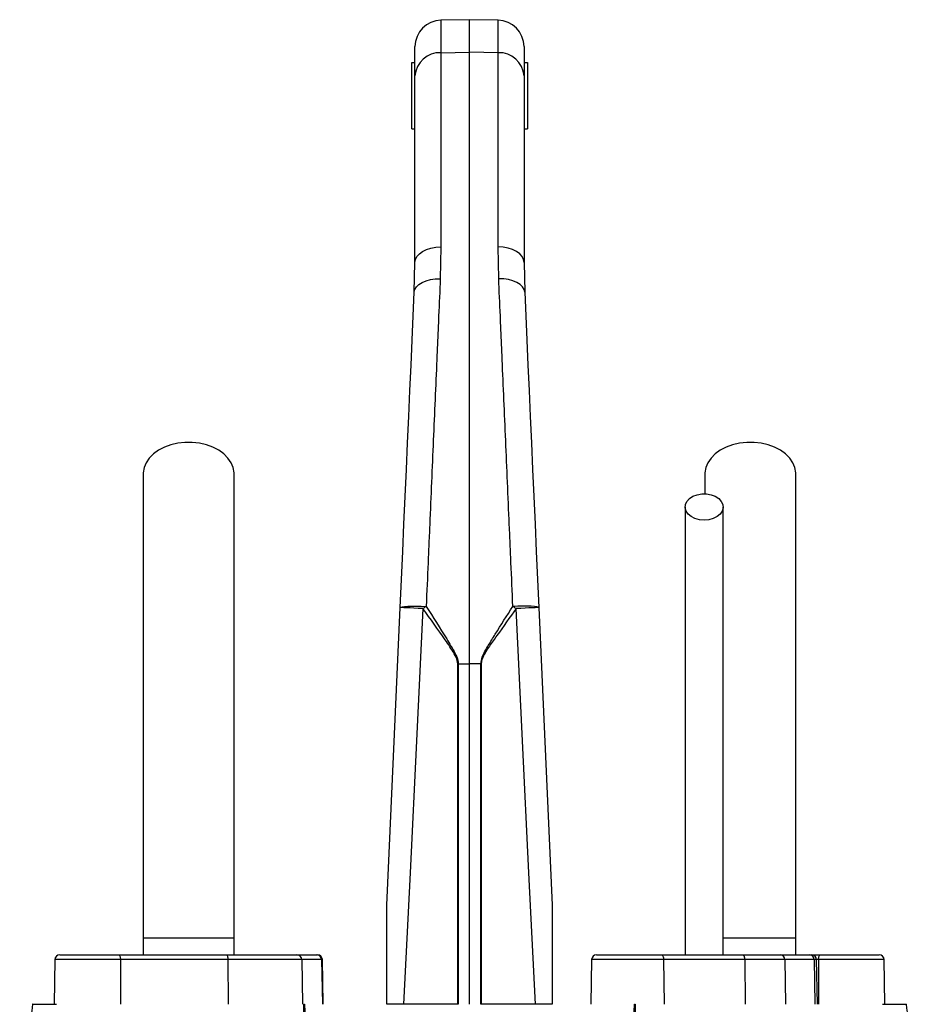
# Model space of a CAD drawing. Extents: x 4372 to 5787, y 2580 to 6388.
# Tile 7 of 7: x 4855 to 5399, y 5792 to 6388. Entities that reach past the tile are written whole.
import ezdxf

# ---------------------------------------------------------------- set-up
doc = ezdxf.new("R2010")
doc.units = 0
doc.header["$LTSCALE"] = 10
doc.header["$MEASUREMENT"] = 0
doc.layers.get('0').update_dxf_attribs({"linetype": 'CONTINUOUS'})

msp = doc.modelspace()

# ---------------------------------------------------------------- linework, layer by layer
at = {"color": 7, "linetype": 'Continuous'}
for p, q in [((5127.16, 6388.45), (5109.88, 6388.15)), ((5109.88, 6388.15), (5109.88, 6368.49)), ((5144.44, 6388.15), (5127.16, 6388.45)), ((5127.16, 6368.76), (5127.16, 6388.45)), ((5144.44, 6368.49), (5144.44, 6388.15)), ((5094.16, 6354.39), (5094.16, 6372.15)), ((5160.16, 6372.15), (5160.16, 6354.39)), ((5109.88, 6368.49), (5127.16, 6368.76)), ((5109.88, 6368.49), (5109.88, 6251.02)), ((5127.16, 5998.59), (5127.16, 6368.76)), ((5144.44, 6368.49), (5127.16, 6368.76)), ((5144.44, 6251.02), (5144.44, 6368.49)), ((5092.16, 6322.45), (5092.16, 6362.45)), ((5092.16, 6362.45), (5094.16, 6362.45)), ((5160.16, 6362.45), (5162.16, 6362.45)), ((5162.16, 6362.45), (5162.16, 6322.45)), ((5094.16, 6241.39), (5094.16, 6354.39)), ((5160.16, 6354.39), (5160.16, 6241.39)), ((5092.16, 6322.45), (5094.16, 6322.45)), ((5160.16, 6322.45), (5162.16, 6322.45)), ((5109.88, 6251.02), (5109.46, 6231.69)), ((5144.85, 6231.69), (5144.44, 6251.02)), ((5093.76, 6223.52), (5094.16, 6241.39)), ((5160.16, 6241.39), (5160.56, 6223.52)), ((5269.66, 6113.48), (5269.66, 6101.44)), ((5120.03, 5792.45), (5120.03, 5998.59)), ((5120.32, 5998.59), (5127.16, 5998.59)), ((5120.32, 5998.59), (5120.32, 5792.45)), ((5127.16, 5792.45), (5127.16, 5998.59)), ((5133.99, 5998.59), (5127.16, 5998.59)), ((5134.28, 5998.59), (5133.99, 5998.59)), ((5133.99, 5792.45), (5133.99, 5998.59)), ((5134.28, 5998.59), (5134.28, 5792.45)), ((4929.66, 5832.45), (4929.66, 5822.45)), ((4984.66, 5832.45), (4929.66, 5832.45)), ((4984.66, 5822.45), (4984.66, 5832.45)), ((5324.66, 5832.45), (5280.53, 5832.45)), ((5324.66, 5822.45), (5324.66, 5832.45)), ((4876.21, 5819.5), (4875.73, 5792.45)), ((4915.83, 5819.5), (4876.21, 5819.5)), ((4879.21, 5822.45), (4914.81, 5822.45)), ((4914.81, 5822.45), (4979.91, 5822.45)), ((4915.83, 5819.5), (4915.99, 5792.45)), ((4980.94, 5819.5), (4915.83, 5819.5)), ((4979.91, 5822.45), (5022.67, 5822.45)), ((4980.94, 5819.5), (4981.1, 5792.45)), ((5025.63, 5819.5), (4980.94, 5819.5)), ((5022.67, 5822.45), (5034.7, 5822.45)), ((5025.63, 5819.5), (5026.09, 5792.45)), ((5037.66, 5819.5), (5025.63, 5819.5)), ((5034.7, 5822.45), (5035.11, 5822.45)), ((5037.66, 5819.5), (5038.12, 5792.45)), ((5038.11, 5819.5), (5037.66, 5819.5)), ((5038.58, 5792.45), (5038.11, 5819.5)), ((5201.06, 5819.5), (5200.59, 5792.45)), ((5244.67, 5819.5), (5201.06, 5819.5)), ((5204.06, 5822.45), (5243.24, 5822.45)), ((5243.24, 5822.45), (5292.3, 5822.45)), ((5244.67, 5819.5), (5244.9, 5792.45)), ((5293.74, 5819.5), (5244.67, 5819.5)), ((5292.3, 5822.45), (5315.18, 5822.45)), ((5293.74, 5819.5), (5293.96, 5792.45)), ((5318.02, 5819.5), (5293.74, 5819.5)), ((5315.18, 5822.45), (5332.88, 5822.45)), ((5318.02, 5819.5), (5318.47, 5792.45)), ((5335.73, 5819.5), (5318.02, 5819.5)), ((5332.88, 5822.45), (5334.25, 5822.45)), ((5334.25, 5822.45), (5339.51, 5822.45)), ((5335.73, 5819.5), (5336.18, 5792.45)), ((5337.25, 5819.5), (5335.73, 5819.5)), ((5337.72, 5792.45), (5337.25, 5819.5)), ((5338.48, 5819.5), (5337.25, 5819.5)), ((5338.48, 5819.5), (5338.32, 5792.45)), ((5378.11, 5819.5), (5338.48, 5819.5)), ((5339.51, 5822.45), (5375.11, 5822.45)), ((5378.58, 5792.45), (5378.11, 5819.5)), ((4865.11, 5792.45), (4877.16, 5792.45)), ((5026.96, 5792.45), (5027.37, 5792.45)), ((5120.03, 5792.45), (5087.3, 5792.45)), ((5120.32, 5792.45), (5120.03, 5792.45)), ((5134.28, 5792.45), (5133.99, 5792.45)), ((5167.01, 5792.45), (5134.28, 5792.45)), ((5226.95, 5792.45), (5227.35, 5792.45)), ((5377.16, 5792.45), (5389.2, 5792.45))]:
    msp.add_line(p, q, dxfattribs=at)
at = {"color": 7, "linetype": 'Continuous', "flags": 128}
for points in [[(5094.16, 6241.39), (5094.46, 6243.25), (5095.35, 6245.04), (5096.8, 6246.69), (5098.74, 6248.14), (5101.12, 6249.34), (5103.84, 6250.24), (5106.8, 6250.8), (5109.88, 6251.02)], [(5160.16, 6241.39), (5159.86, 6243.25), (5158.97, 6245.04), (5157.52, 6246.69), (5155.57, 6248.14), (5153.19, 6249.34), (5150.47, 6250.24), (5147.52, 6250.8), (5144.44, 6251.02)], [(5093.76, 6223.52), (5094.12, 6225.19), (5095.06, 6226.77), (5096.53, 6228.21), (5098.48, 6229.45), (5100.84, 6230.45), (5103.52, 6231.17), (5106.43, 6231.59), (5109.46, 6231.69)], [(5160.56, 6223.52), (5160.19, 6225.19), (5159.26, 6226.77), (5157.79, 6228.21), (5155.84, 6229.45), (5153.48, 6230.45), (5150.79, 6231.17), (5147.88, 6231.59), (5144.85, 6231.69)], [(5085.22, 6032.69), (5085.98, 6049.62), (5086.73, 6066.46), (5087.48, 6083.18), (5088.22, 6099.75), (5088.95, 6116.15), (5089.68, 6132.33), (5090.39, 6148.28), (5091.09, 6163.97), (5091.78, 6179.36), (5092.46, 6194.44), (5093.11, 6209.16), (5093.76, 6223.52)], [(5160.56, 6223.52), (5161.2, 6209.16), (5161.86, 6194.44), (5162.53, 6179.36), (5163.22, 6163.97), (5163.92, 6148.28), (5164.64, 6132.33), (5165.36, 6116.15), (5166.09, 6099.75), (5166.83, 6083.18), (5167.58, 6066.46), (5168.34, 6049.62), (5169.09, 6032.69)], [(4984.66, 6113.48), (4984.63, 6114.25), (4984.1, 6117.31), (4982.87, 6120.27), (4980.97, 6123.05), (4978.46, 6125.58), (4975.39, 6127.81), (4971.85, 6129.66), (4967.94, 6131.09), (4963.74, 6132.06), (4959.37, 6132.56), (4954.94, 6132.56), (4950.58, 6132.06), (4946.38, 6131.09), (4942.46, 6129.66), (4938.92, 6127.81), (4935.85, 6125.58), (4933.34, 6123.05), (4931.44, 6120.27), (4930.21, 6117.31), (4929.68, 6114.25), (4929.66, 6113.49)], [(5324.66, 6113.48), (5324.63, 6114.25), (5324.1, 6117.31), (5322.87, 6120.27), (5320.97, 6123.05), (5318.46, 6125.58), (5315.39, 6127.81), (5311.85, 6129.66), (5307.94, 6131.09), (5303.74, 6132.06), (5299.37, 6132.56), (5294.94, 6132.56), (5290.58, 6132.06), (5286.38, 6131.09), (5282.46, 6129.66), (5278.92, 6127.81), (5275.85, 6125.58), (5273.34, 6123.05), (5271.44, 6120.27), (5270.21, 6117.31), (5269.68, 6114.25), (5269.66, 6113.49)], [(5269.16, 6085.47), (5266.3, 6085.73), (5263.62, 6086.46), (5261.28, 6087.64), (5259.45, 6089.19), (5258.22, 6091.01), (5257.68, 6092.98), (5257.86, 6094.98), (5258.75, 6096.89), (5260.3, 6098.58), (5262.4, 6099.95), (5264.92, 6100.92), (5267.72, 6101.42), (5270.6, 6101.42), (5273.39, 6100.92), (5275.92, 6099.95), (5278.02, 6098.58), (5279.56, 6096.89), (5280.45, 6094.98), (5280.63, 6092.98), (5280.09, 6091.01), (5278.87, 6089.19), (5277.03, 6087.64), (5274.7, 6086.46), (5272.02, 6085.73), (5269.16, 6085.47)], [(5077.16, 5852.45), (5081.18, 5942.41), (5085.22, 6032.69)], [(5085.22, 6032.69), (5085.53, 6032.93), (5086.43, 6033.14), (5087.88, 6033.3), (5089.82, 6033.41), (5092.2, 6033.46), (5094.91, 6033.46), (5097.85, 6033.41), (5100.92, 6033.3)], [(5098.95, 6031.98), (5096.17, 6032.11), (5093.55, 6032.23), (5091.18, 6032.35), (5089.13, 6032.45), (5087.46, 6032.54), (5086.23, 6032.61), (5085.47, 6032.66), (5085.22, 6032.69)], [(5098.95, 6031.98), (5095.05, 5951.87), (5091.17, 5872.02), (5087.3, 5792.45)], [(5169.09, 6032.69), (5168.78, 6032.93), (5167.89, 6033.14), (5166.44, 6033.3), (5164.49, 6033.41), (5162.12, 6033.46), (5159.41, 6033.46), (5156.46, 6033.41), (5153.39, 6033.3)], [(5169.09, 6032.69), (5168.84, 6032.66), (5168.08, 6032.61), (5166.85, 6032.54), (5165.18, 6032.45), (5163.13, 6032.35), (5160.76, 6032.23), (5158.14, 6032.11), (5155.37, 6031.98)], [(5167.01, 5792.45), (5163.14, 5872.02), (5159.26, 5951.87), (5155.37, 6031.98)], [(5169.09, 6032.69), (5173.13, 5942.41), (5177.16, 5852.45)], [(4914.81, 5822.45), (4915, 5822.4), (4915.2, 5822.23), (4915.37, 5821.96), (4915.53, 5821.59), (4915.65, 5821.15), (4915.75, 5820.64), (4915.81, 5820.08), (4915.83, 5819.5)], [(4979.91, 5822.45), (4980.11, 5822.4), (4980.3, 5822.23), (4980.48, 5821.96), (4980.63, 5821.59), (4980.76, 5821.15), (4980.85, 5820.64), (4980.91, 5820.08), (4980.94, 5819.5)], [(5243.24, 5822.45), (5243.52, 5822.4), (5243.79, 5822.23), (5244.03, 5821.96), (5244.25, 5821.59), (5244.42, 5821.15), (5244.56, 5820.64), (5244.64, 5820.08), (5244.67, 5819.5)], [(5292.3, 5822.45), (5292.58, 5822.4), (5292.85, 5822.23), (5293.09, 5821.96), (5293.31, 5821.59), (5293.49, 5821.15), (5293.62, 5820.64), (5293.7, 5820.08), (5293.74, 5819.5)], [(5338.48, 5819.5), (5338.5, 5820.08), (5338.56, 5820.64), (5338.66, 5821.15), (5338.79, 5821.59), (5338.94, 5821.96), (5339.12, 5822.23), (5339.31, 5822.4), (5339.51, 5822.45)]]:
    msp.add_lwpolyline(points, dxfattribs=at)
at = {"color": 7, "linetype": 'Continuous'}
for centre, radius, start, end in [((5110.16, 6372.15), 16, 91, 180), ((5144.16, 6372.15), 16, 0, 89), ((5109.23, 6353.4), 15.1, 87.5318, 176.24464), ((5145.09, 6353.4), 15.1, 3.75536, 92.4682), ((5214.87, 5860.98), 206.59, 123.4723, 124.13232), ((5039.45, 5860.98), 206.59, 55.86768, 56.5277), ((4879.21, 5819.45), 3, 90, 179), ((5022.65, 5819.48), 2.98, 0.55166, 89.56812), ((5034.68, 5819.48), 2.98, 0.55166, 89.56812), ((5035.11, 5819.45), 3, 1, 90), ((5204.06, 5819.45), 3, 90, 179), ((5315.1, 5819.53), 2.92, 359.48362, 88.47698), ((5332.8, 5819.53), 2.92, 359.48409, 88.47651), ((5334.25, 5819.45), 3, 1, 90), ((5375.11, 5819.45), 3, 1, 90)]:
    msp.add_arc(centre, radius, start, end, dxfattribs=at)
for points, knots in [([(5109.46, 6231.69), (5109.14, 6224.29), (5108.82, 6216.74), (5108.32, 6205.2), (5108.15, 6201.31), (5107.82, 6193.5), (5107.65, 6189.56), (5106.8, 6169.78), (5106.1, 6153.57), (5104.67, 6120.37), (5103.94, 6103.38), (5103.01, 6081.66), (5102.82, 6077.29), (5102.44, 6068.55), (5102.25, 6064.16), (5101.69, 6050.99), (5101.31, 6042.17), (5100.92, 6033.3)], [0, 0, 0, 0, 0.125, 0.125, 0.1875, 0.1875, 0.25, 0.25, 0.5, 0.5, 0.75, 0.75, 0.8125, 0.8125, 0.875, 0.875, 1, 1, 1, 1]), ([(5153.39, 6033.3), (5153.01, 6042.17), (5152.63, 6051), (5152.06, 6064.19), (5151.87, 6068.58), (5151.49, 6077.31), (5151.31, 6081.65), (5150.38, 6103.26), (5149.65, 6120.2), (5148.22, 6153.4), (5147.52, 6169.67), (5146.66, 6189.56), (5146.49, 6193.51), (5146.16, 6201.34), (5145.99, 6205.22), (5145.49, 6216.74), (5145.17, 6224.29), (5144.85, 6231.69)], [0, 0, 0, 0, 0.125, 0.125, 0.1875, 0.1875, 0.25, 0.25, 0.5, 0.5, 0.75, 0.75, 0.8125, 0.8125, 0.875, 0.875, 1, 1, 1, 1]), ([(4929.66, 6113.48), (4929.66, 6107.61), (4929.66, 6095.98), (4929.66, 6078.41), (4929.66, 6060.66), (4929.66, 6042.54), (4929.66, 6023.83), (4929.66, 6004.35), (4929.66, 5984.88), (4929.66, 5965.58), (4929.66, 5946.62), (4929.66, 5927.3), (4929.66, 5905.83), (4929.66, 5882.41), (4929.66, 5857.25), (4929.66, 5840.65), (4929.66, 5832.45)], [0, 0, 0, 0, 0.079644, 0.158009, 0.235124, 0.311015, 0.385614, 0.459005, 0.531252, 0.593311, 0.654261, 0.714301, 0.773508, 0.85087, 0.926319, 1, 1, 1, 1]), ([(4984.66, 5832.45), (4984.66, 5837.52), (4984.66, 5848.06), (4984.66, 5864.48), (4984.66, 5882.1), (4984.66, 5899.43), (4984.66, 5916.25), (4984.66, 5932.34), (4984.66, 5948.84), (4984.66, 5966.34), (4984.66, 5984.61), (4984.66, 6003.46), (4984.66, 6022.09), (4984.66, 6040.45), (4984.66, 6058.61), (4984.66, 6076.76), (4984.66, 6095.05), (4984.66, 6107.26), (4984.66, 6113.48)], [0, 0, 0, 0, 0.0455207, 0.0947169, 0.1476106, 0.2042748, 0.2514561, 0.3008578, 0.3524182, 0.4062132, 0.4702248, 0.5372899, 0.6071723, 0.679907, 0.7555866, 0.8341506, 0.9156093, 1, 1, 1, 1]), ([(5324.66, 5832.45), (5324.66, 5837.52), (5324.66, 5848.06), (5324.66, 5864.48), (5324.66, 5882.1), (5324.66, 5899.43), (5324.66, 5916.25), (5324.66, 5932.34), (5324.66, 5948.84), (5324.66, 5966.34), (5324.66, 5984.61), (5324.66, 6003.46), (5324.66, 6022.09), (5324.66, 6040.45), (5324.66, 6058.61), (5324.66, 6076.76), (5324.66, 6095.05), (5324.66, 6107.26), (5324.66, 6113.48)], [0, 0, 0, 0, 0.0455207, 0.0947169, 0.1476106, 0.2042748, 0.2514561, 0.3008578, 0.3524182, 0.4062132, 0.4702248, 0.5372899, 0.6071723, 0.679907, 0.7555866, 0.8341506, 0.9156093, 1, 1, 1, 1]), ([(5257.66, 6093.48), (5257.66, 6089.53), (5257.66, 6082.07), (5257.66, 6071.46), (5257.66, 6062.08), (5257.66, 6053.92), (5257.66, 6046.39), (5257.66, 6039.06), (5257.66, 6031.41), (5257.66, 6021.46), (5257.66, 6008.92), (5257.66, 5993.47), (5257.66, 5978.03), (5257.66, 5962.72), (5257.66, 5947.78), (5257.66, 5932.73), (5257.66, 5920.48), (5257.66, 5911.22), (5257.66, 5904.19), (5257.66, 5895.99), (5257.66, 5886.09), (5257.66, 5874.52), (5257.66, 5861.32), (5257.66, 5846.51), (5257.66, 5833.37), (5257.66, 5825.16), (5257.66, 5822.45)], [0, 0, 0, 0, 0.055267, 0.104441, 0.147521, 0.184513, 0.21542, 0.248696, 0.281658, 0.315157, 0.376189, 0.437587, 0.499107, 0.551592, 0.604003, 0.655121, 0.702915, 0.723264, 0.744126, 0.769888, 0.800966, 0.837329, 0.878131, 0.923975, 0.974885, 1, 1, 1, 1]), ([(5280.66, 5822.45), (5280.66, 5825.86), (5280.66, 5835.15), (5280.66, 5849.46), (5280.66, 5864.52), (5280.66, 5877.02), (5280.66, 5887.53), (5280.66, 5896.92), (5280.66, 5910.24), (5280.66, 5927.67), (5280.66, 5948.53), (5280.66, 5967.37), (5280.66, 5984.29), (5280.66, 5999.28), (5280.66, 6013.07), (5280.66, 6023.6), (5280.66, 6031.88), (5280.66, 6038.89), (5280.66, 6047.27), (5280.66, 6056.99), (5280.66, 6068.01), (5280.66, 6080.32), (5280.66, 6088.93), (5280.66, 6093.48)], [0, 0, 0, 0, 0.031526, 0.086056, 0.132732, 0.171571, 0.202645, 0.231141, 0.260031, 0.328884, 0.39862, 0.468523, 0.527312, 0.585972, 0.642144, 0.694118, 0.718091, 0.748453, 0.785466, 0.82912, 0.879422, 0.93638, 1, 1, 1, 1]), ([(5120.03, 5998.59), (5119.97, 5999.22), (5119.76, 6001.38), (5117.06, 6006.31), (5110.03, 6016.69), (5103.51, 6025.68), (5098.95, 6031.98)], [0, 0, 0, 0, 0.047896, 0.162322, 0.413978, 1, 1, 1, 1]), ([(5100.92, 6033.3), (5105.12, 6026.76), (5111.13, 6017.38), (5117.62, 6006.57), (5120.08, 6001.46), (5120.26, 5999.25), (5120.32, 5998.59)], [0, 0, 0, 0, 0.582943, 0.834479, 0.950598, 1, 1, 1, 1]), ([(5133.99, 5998.59), (5134.23, 5999.94), (5134.93, 6003.91), (5138.62, 6009.64), (5144.72, 6019.88), (5149.78, 6027.71), (5153.39, 6033.3)], [0, 0, 0, 0, 0.102056, 0.300547, 0.500899, 1, 1, 1, 1]), ([(5155.37, 6031.98), (5151.51, 6026.57), (5146.12, 6019.02), (5139.1, 6009.35), (5135.76, 6003.96), (5134.34, 6000.18), (5134.29, 5998.85), (5134.28, 5998.59)], [0, 0, 0, 0, 0.501557, 0.701372, 0.900224, 0.979945, 1, 1, 1, 1]), ([(5077.16, 5792.45), (5077.16, 5797.55), (5077.16, 5802.64), (5077.16, 5812.82), (5077.16, 5817.9), (5077.16, 5825.52), (5077.16, 5828.06), (5077.16, 5833.13), (5077.16, 5835.66), (5077.16, 5839.45), (5077.16, 5840.71), (5077.16, 5843.22), (5077.16, 5844.48), (5077.16, 5846.35), (5077.16, 5846.97), (5077.16, 5848.2), (5077.16, 5848.82), (5077.16, 5850.03), (5077.16, 5850.63), (5077.16, 5851.48), (5077.16, 5851.75), (5077.16, 5852.11), (5077.16, 5852.22), (5077.16, 5852.39), (5077.16, 5852.45), (5077.16, 5852.45)], [0, 0, 0, 0, 0.25, 0.25, 0.5, 0.5, 0.625, 0.625, 0.75, 0.75, 0.8125, 0.8125, 0.875, 0.875, 0.90625, 0.90625, 0.9375, 0.9375, 0.96875, 0.96875, 0.984375, 0.984375, 0.992188, 0.992188, 1, 1, 1, 1]), ([(5177.16, 5852.45), (5177.16, 5852.45), (5177.16, 5852.39), (5177.16, 5852.22), (5177.16, 5852.1), (5177.16, 5851.74), (5177.16, 5851.45), (5177.16, 5850.6), (5177.16, 5850), (5177.16, 5848.79), (5177.16, 5848.17), (5177.16, 5846.94), (5177.16, 5846.32), (5177.16, 5844.45), (5177.16, 5843.2), (5177.16, 5840.68), (5177.16, 5839.42), (5177.16, 5835.63), (5177.16, 5833.1), (5177.16, 5828.03), (5177.16, 5825.5), (5177.16, 5817.88), (5177.16, 5812.8), (5177.16, 5802.63), (5177.16, 5797.54), (5177.16, 5792.45)], [0, 0, 0, 0, 0.007813, 0.007813, 0.015625, 0.015625, 0.03125, 0.03125, 0.0625, 0.0625, 0.09375, 0.09375, 0.125, 0.125, 0.1875, 0.1875, 0.25, 0.25, 0.375, 0.375, 0.5, 0.5, 0.75, 0.75, 1, 1, 1, 1]), ([(4862.7, 5792.45), (4862.02, 5787.18), (4860.67, 5776.62), (4858.61, 5760.65), (4856.72, 5746.13), (4855.43, 5736.96), (4854.89, 5733.09)], [0, 0, 0, 0, 0.268652, 0.537361, 0.804849, 1, 1, 1, 1]), ([(4862.8, 5792.45), (4862.75, 5792.45), (4862.5, 5792.45), (4863.16, 5792.45), (4864.47, 5792.45), (4865.11, 5792.45)], [0, 0, 0, 0, 0.094576, 0.557455, 1, 1, 1, 1]), ([(5027.14, 5639.77), (5027.5, 5653.05), (5028.22, 5679.6), (5028.04, 5719.1), (5027.57, 5756.87), (5026.96, 5780.9), (5026.96, 5792.45), (5026.96, 5792.45)], [0, 0, 0, 0, 0.258568, 0.517112, 0.775632, 0.999998, 1, 1, 1, 1]), ([(5027.37, 5792.45), (5027.37, 5792.45), (5027.73, 5780.92), (5027.72, 5756.9), (5028.43, 5719.14), (5028.52, 5679.62), (5027.83, 5653.07), (5027.48, 5639.78)], [0, 0, 0, 0, 0.000002, 0.224038, 0.482641, 0.741299, 1, 1, 1, 1]), ([(5087.3, 5792.45), (5085.57, 5792.45), (5082.12, 5792.45), (5078.87, 5792.45), (5077.49, 5792.45), (5077.16, 5792.45)], [0, 0, 0, 0, 0.431026, 0.862058, 1, 1, 1, 1]), ([(5177.16, 5792.45), (5176.01, 5792.45), (5173.72, 5792.45), (5169.88, 5792.45), (5167.57, 5792.45), (5167.01, 5792.45)], [0, 0, 0, 0, 0.430786, 0.861562, 1, 1, 1, 1]), ([(5226.84, 5639.78), (5226.49, 5653.07), (5225.79, 5679.62), (5225.88, 5719.14), (5226.59, 5756.9), (5226.59, 5780.92), (5226.95, 5792.45), (5226.95, 5792.45)], [0, 0, 0, 0, 0.258701, 0.517359, 0.775962, 0.999998, 1, 1, 1, 1]), ([(5227.35, 5792.45), (5227.35, 5792.45), (5227.35, 5780.9), (5226.74, 5756.87), (5226.27, 5719.1), (5226.1, 5679.6), (5226.81, 5653.05), (5227.17, 5639.77)], [0, 0, 0, 0, 0.000002, 0.224368, 0.482888, 0.741432, 1, 1, 1, 1]), ([(5389.2, 5792.45), (5389.93, 5792.45), (5391.44, 5792.45), (5391.54, 5792.45), (5391.59, 5792.45)], [0, 0, 0, 0, 0.487663, 1, 1, 1, 1]), ([(5399.42, 5733.1), (5399.03, 5735.85), (5397.95, 5743.51), (5396.19, 5756.86), (5393.98, 5773.91), (5392.44, 5786.01), (5391.62, 5792.45)], [0, 0, 0, 0, 0.1391829, 0.386742, 0.673665, 1, 1, 1, 1])]:
    msp.add_open_spline(points, degree=3, knots=knots, dxfattribs=at)
msp.add_open_spline([(5120.03, 5998.59), (5120.13, 5998.59), (5120.22, 5998.59), (5120.32, 5998.59)], degree=3, dxfattribs=at)

doc.saveas('drawing.dxf')
